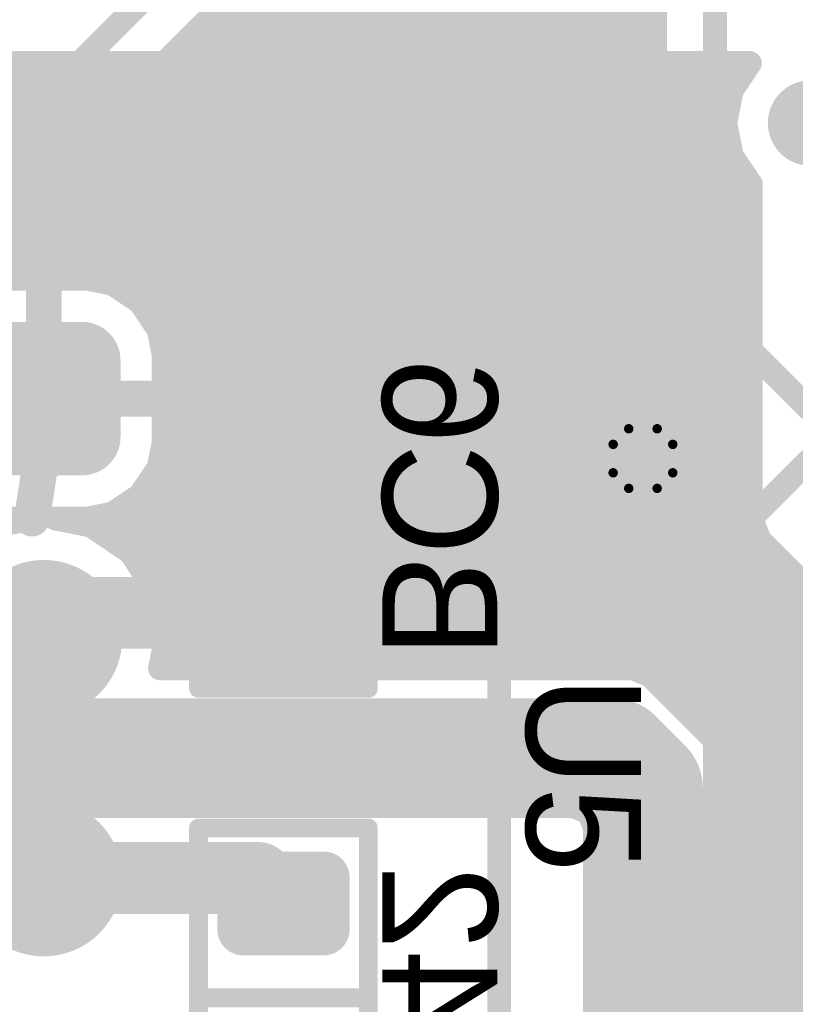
# Model space of a CAD drawing. Extents: x 90 to 214, y 61 to 300.
# Tile 48 of 62: x 127 to 135, y 110 to 120. Entities that reach past the tile are written whole.
import ezdxf

# ---------------------------------------------------------------- set-up
doc = ezdxf.new("R2010")
doc.units = 0
for name, color, linetype in [('Bot_Mask', 5, 'CONTINUOUS'), ('Bot_Silk', 7, 'CONTINUOUS'), ('Bottom', 2, 'CONTINUOUS'), ('GND', 12, 'CONTINUOUS'), ('PWR', 14, 'CONTINUOUS'), ('Top', 1, 'CONTINUOUS'), ('Top_Mask', 4, 'CONTINUOUS'), ('Top_Silk', 6, 'CONTINUOUS')]:
    doc.layers.add(name, color=color, linetype=linetype)

# ---------------------------------------------------------------- blocks, each defined once
blk = doc.blocks.new('UNIT_DISC')
at = {"linetype": 'CONTINUOUS', "const_width": 0.5}
blk.add_lwpolyline([(0.25, 0, 1), (-0.25, 0, 1)], format="xyb", close=True, dxfattribs=at)
blk = doc.blocks.new('SHAPE_EL_300_300_0_0_0_0')
at = {"xscale": 0.762, "yscale": 0.762, "zscale": 0.762}
blk.add_blockref('UNIT_DISC', (0, 0), dxfattribs=at)
blk = doc.blocks.new('SHAPE_EL_340_340_0_0_0_0')
at = {"xscale": 0.8636, "yscale": 0.8636, "zscale": 0.8636}
blk.add_blockref('UNIT_DISC', (0, 0), dxfattribs=at)
blk = doc.blocks.new('SHAPE_EL_357_357_0_0_0_0')
at = {"xscale": 0.908, "yscale": 0.908, "zscale": 0.908}
blk.add_blockref('UNIT_DISC', (0, 0), dxfattribs=at)
blk = doc.blocks.new('V_EX30Y30D0_4A85')
at = {"layer": 'Bot_Mask'}
blk.add_blockref('SHAPE_EL_340_340_0_0_0_0', (0, 0), dxfattribs=at)
at = {"layer": 'Bottom'}
blk.add_blockref('SHAPE_EL_300_300_0_0_0_0', (0, 0), dxfattribs=at)
at = {"layer": 'GND'}
blk.add_blockref('SHAPE_EL_357_357_0_0_0_0', (0, 0), dxfattribs=at)
at = {"layer": 'PWR'}
blk.add_blockref('SHAPE_EL_357_357_0_0_0_0', (0, 0), dxfattribs=at)
at = {"layer": 'Top'}
blk.add_blockref('SHAPE_EL_300_300_0_0_0_0', (0, 0), dxfattribs=at)
at = {"layer": 'Top_Mask'}
blk.add_blockref('SHAPE_EL_340_340_0_0_0_0', (0, 0), dxfattribs=at)
blk = doc.blocks.new('SHAPE_EL_400_400_0_0_0_0')
at = {"xscale": 1.016, "yscale": 1.016, "zscale": 1.016}
blk.add_blockref('UNIT_DISC', (0, 0), dxfattribs=at)
blk = doc.blocks.new('SHAPE_EL_440_440_0_0_0_0')
at = {"xscale": 1.1176, "yscale": 1.1176, "zscale": 1.1176}
blk.add_blockref('UNIT_DISC', (0, 0), dxfattribs=at)
blk = doc.blocks.new('SHAPE_TH45_472_354_78_0_0_0')
at = {"linetype": 'CONTINUOUS', "const_width": 0.15}
for points in [[(0.22602, 0.47386, 0.2262769), (-0.22602, 0.47386, 0.2262769)], [(-0.47386, 0.22602, 0.2262769), (-0.47386, -0.22602, 0.2262769)], [(0.47386, -0.22602, 0.2262769), (0.47386, 0.22602, 0.2262769)], [(-0.22602, -0.47386, 0.2262769), (0.22602, -0.47386, 0.2262769)]]:
    blk.add_lwpolyline(points, format="xyb", dxfattribs=at)
at = {"xscale": 0.15, "yscale": 0.15, "zscale": 0.15}
for p in [(-0.22602, 0.47386), (0.22602, 0.47386), (-0.47386, 0.22602), (0.47386, 0.22602), (-0.47386, -0.22602), (0.47386, -0.22602), (-0.22602, -0.47386), (0.22602, -0.47386)]:
    blk.add_blockref('UNIT_DISC', p, dxfattribs=at)
blk = doc.blocks.new('SHAPE_EL_436_436_0_0_0_0')
at = {"xscale": 1.108, "yscale": 1.108, "zscale": 1.108}
blk.add_blockref('UNIT_DISC', (0, 0), dxfattribs=at)
blk = doc.blocks.new('V_EX40Y40D0_6A242')
at = {"layer": 'Bot_Mask'}
blk.add_blockref('SHAPE_EL_440_440_0_0_0_0', (0, 0), dxfattribs=at)
at = {"layer": 'Bottom'}
blk.add_blockref('SHAPE_EL_400_400_0_0_0_0', (0, 0), dxfattribs=at)
at = {"layer": 'GND'}
blk.add_blockref('SHAPE_TH45_472_354_78_0_0_0', (0, 0), dxfattribs=at)
at = {"layer": 'PWR'}
blk.add_blockref('SHAPE_EL_436_436_0_0_0_0', (0, 0), dxfattribs=at)
at = {"layer": 'Top'}
blk.add_blockref('SHAPE_EL_400_400_0_0_0_0', (0, 0), dxfattribs=at)
at = {"layer": 'Top_Mask'}
blk.add_blockref('SHAPE_EL_440_440_0_0_0_0', (0, 0), dxfattribs=at)
blk = doc.blocks.new('SHAPE_TH45_314_236_52_0_0_0')
at = {"linetype": 'CONTINUOUS', "const_width": 0.1}
for points in [[(0.15068, 0.3159, 0.2262769), (-0.15068, 0.3159, 0.2262769)], [(-0.3159, 0.15068, 0.2262769), (-0.3159, -0.15068, 0.2262769)], [(0.3159, -0.15068, 0.2262769), (0.3159, 0.15068, 0.2262769)], [(-0.15068, -0.3159, 0.2262769), (0.15068, -0.3159, 0.2262769)]]:
    blk.add_lwpolyline(points, format="xyb", dxfattribs=at)
at = {"xscale": 0.1, "yscale": 0.1, "zscale": 0.1}
for p in [(-0.15068, 0.3159), (0.15068, 0.3159), (-0.3159, 0.15068), (0.3159, 0.15068), (-0.3159, -0.15068), (0.3159, -0.15068), (-0.15068, -0.3159), (0.15068, -0.3159)]:
    blk.add_blockref('UNIT_DISC', p, dxfattribs=at)
blk = doc.blocks.new('V_EX30Y30D0_4A242')
at = {"layer": 'Bot_Mask'}
blk.add_blockref('SHAPE_EL_340_340_0_0_0_0', (0, 0), dxfattribs=at)
at = {"layer": 'Bottom'}
blk.add_blockref('SHAPE_EL_300_300_0_0_0_0', (0, 0), dxfattribs=at)
at = {"layer": 'GND'}
blk.add_blockref('SHAPE_TH45_314_236_52_0_0_0', (0, 0), dxfattribs=at)
at = {"layer": 'PWR'}
blk.add_blockref('SHAPE_EL_357_357_0_0_0_0', (0, 0), dxfattribs=at)
at = {"layer": 'Top'}
blk.add_blockref('SHAPE_EL_300_300_0_0_0_0', (0, 0), dxfattribs=at)
at = {"layer": 'Top_Mask'}
blk.add_blockref('SHAPE_EL_340_340_0_0_0_0', (0, 0), dxfattribs=at)
blk = doc.blocks.new('SMD_R2012_4951')
at = {"layer": 'Bot_Silk', "linetype": 'CONTINUOUS', "const_width": 0.2}
for points in [[(130.44, 111.655), (128.64, 111.655)], [(128.64, 111.655), (128.64, 108.055)], [(130.44, 108.055), (130.44, 111.655)], [(128.64, 109.855), (130.44, 109.855)], [(128.64, 108.055), (130.44, 108.055)]]:
    blk.add_lwpolyline(points, dxfattribs=at)
at = {"layer": 'Bot_Silk', "xscale": 0.2, "yscale": 0.2, "zscale": 0.2}
for p in [(128.64, 111.655), (128.64, 111.655), (130.44, 111.655), (130.44, 111.655), (128.64, 109.855), (130.44, 109.855), (128.64, 108.055), (128.64, 108.055), (130.44, 108.055), (130.44, 108.055)]:
    blk.add_blockref('UNIT_DISC', p, dxfattribs=at)
blk = doc.blocks.new('SHAPE_RR_393_511_0_0_0_0')
for points in [[(-0.25, -0.65), (0.25, -0.65), (-0.25, 0.65), (0.25, 0.65)], [(-0.5, -0.4), (0.5, -0.4), (-0.5, 0.4), (0.5, 0.4)]]:
    blk.add_solid(points)
at = {"xscale": 0.5, "yscale": 0.5, "zscale": 0.5}
for p in [(-0.25, 0.4), (0.25, 0.4), (-0.25, -0.4), (0.25, -0.4)]:
    blk.add_blockref('UNIT_DISC', p, dxfattribs=at)
blk = doc.blocks.new('SHAPE_RR_433_551_0_0_0_0')
for points in [[(-0.2754, -0.7008), (0.2754, -0.7008), (-0.2754, 0.7008), (0.2754, 0.7008)], [(-0.5508, -0.4254), (0.5508, -0.4254), (-0.5508, 0.4254), (0.5508, 0.4254)]]:
    blk.add_solid(points)
at = {"xscale": 0.5508, "yscale": 0.5508, "zscale": 0.5508}
for p in [(-0.2754, 0.4254), (0.2754, 0.4254), (-0.2754, -0.4254), (0.2754, -0.4254)]:
    blk.add_blockref('UNIT_DISC', p, dxfattribs=at)
blk = doc.blocks.new('P_SMD_RR1_0X1_386_F')
at = {"layer": 'Bot_Mask'}
blk.add_blockref('SHAPE_RR_433_551_0_0_0_0', (0, 0), dxfattribs=at)
at = {"layer": 'Bottom'}
blk.add_blockref('SHAPE_RR_393_511_0_0_0_0', (0, 0), dxfattribs=at)
blk = doc.blocks.new('P_SMD_RR1_0X1_3181_F')
at = {"layer": 'Bot_Mask'}
blk.add_blockref('SHAPE_RR_433_551_0_0_0_0', (0, 0), dxfattribs=at)
at = {"layer": 'Bottom'}
blk.add_blockref('SHAPE_RR_393_511_0_0_0_0', (0, 0), dxfattribs=at)
blk = doc.blocks.new('R42')
blk.add_blockref('SMD_R2012_4951', (0, 0))
at = {"rotation": -90}
for name, p in [('P_SMD_RR1_0X1_386_F', (129.54, 110.855)), ('P_SMD_RR1_0X1_3181_F', (129.54, 108.855))]:
    blk.add_blockref(name, p, dxfattribs=at)
at = {"layer": 'Bot_Silk', "text_generation_flag": 2}
blk.add_text('R42', height=1.2192, rotation=-90, dxfattribs=at).set_placement((130.58775, 108.27544))
blk = doc.blocks.new('SMD_C2012_6391')
at = {"layer": 'Bot_Silk', "linetype": 'CONTINUOUS', "const_width": 0.2}
for points in [[(128.64, 116.735), (128.64, 115.435)], [(130.44, 116.735), (128.64, 116.735)], [(130.44, 115.435), (130.44, 116.735)], [(128.64, 115.435), (128.94, 115.135)], [(130.14, 115.135), (130.44, 115.435)], [(128.94, 115.135), (128.94, 114.735)], [(130.14, 115.135), (130.14, 114.735)], [(128.94, 114.935), (130.14, 114.935)], [(128.94, 114.735), (128.64, 114.435)], [(130.44, 114.435), (130.14, 114.735)], [(128.64, 114.435), (128.64, 113.135)], [(130.44, 113.135), (130.44, 114.435)], [(128.64, 113.135), (130.44, 113.135)]]:
    blk.add_lwpolyline(points, dxfattribs=at)
at = {"layer": 'Bot_Silk', "xscale": 0.2, "yscale": 0.2, "zscale": 0.2}
for p in [(128.64, 116.735), (128.64, 116.735), (130.44, 116.735), (130.44, 116.735), (128.64, 115.435), (128.64, 115.435), (130.44, 115.435), (130.44, 115.435), (128.94, 115.135), (128.94, 115.135), (130.14, 115.135), (130.14, 115.135), (128.94, 114.935), (130.14, 114.935), (128.94, 114.735), (128.94, 114.735), (130.14, 114.735), (130.14, 114.735), (128.64, 114.435), (128.64, 114.435), (130.44, 114.435), (130.44, 114.435), (128.64, 113.135), (128.64, 113.135), (130.44, 113.135), (130.44, 113.135)]:
    blk.add_blockref('UNIT_DISC', p, dxfattribs=at)
blk = doc.blocks.new('P_SMD_RR1_0X1_3242_F')
at = {"layer": 'Bot_Mask'}
blk.add_blockref('SHAPE_RR_433_551_0_0_0_0', (0, 0), dxfattribs=at)
at = {"layer": 'Bottom'}
blk.add_blockref('SHAPE_RR_393_511_0_0_0_0', (0, 0), dxfattribs=at)
blk = doc.blocks.new('P_SMD_RR1_0X1_3232_F')
at = {"layer": 'Bot_Mask'}
blk.add_blockref('SHAPE_RR_433_551_0_0_0_0', (0, 0), dxfattribs=at)
at = {"layer": 'Bottom'}
blk.add_blockref('SHAPE_RR_393_511_0_0_0_0', (0, 0), dxfattribs=at)
blk = doc.blocks.new('BC6')
blk.add_blockref('SMD_C2012_6391', (0, 0))
at = {"rotation": -90}
for name, p in [('P_SMD_RR1_0X1_3242_F', (129.54, 115.935)), ('P_SMD_RR1_0X1_3232_F', (129.54, 113.935))]:
    blk.add_blockref(name, p, dxfattribs=at)
at = {"layer": 'Bot_Silk', "text_generation_flag": 2}
blk.add_text('BC6', height=1.2192, rotation=-90, dxfattribs=at).set_placement((130.58775, 113.45863))
blk = doc.blocks.new('ROL_XXXXS_8338')
at = {"layer": 'Top_Silk', "linetype": 'CONTINUOUS', "const_width": 0.254}
for points in [[(131.826, 118.237), (125.73, 118.237)], [(131.826, 106.553), (131.826, 118.237)]]:
    blk.add_lwpolyline(points, dxfattribs=at)
at = {"layer": 'Top_Silk', "xscale": 0.254, "yscale": 0.254, "zscale": 0.254}
blk.add_blockref('UNIT_DISC', (131.826, 118.237), dxfattribs=at)
blk.add_blockref('UNIT_DISC', (131.826, 118.237), dxfattribs=at)
blk = doc.blocks.new('SHAPE_RR_600_600_0_0_0_0')
for points in [[(-0.381, -0.762), (0.381, -0.762), (-0.381, 0.762), (0.381, 0.762)], [(-0.762, -0.381), (0.762, -0.381), (-0.762, 0.381), (0.762, 0.381)]]:
    blk.add_solid(points)
at = {"xscale": 0.762, "yscale": 0.762, "zscale": 0.762}
for p in [(-0.381, 0.381), (0.381, 0.381), (-0.381, -0.381), (0.381, -0.381)]:
    blk.add_blockref('UNIT_DISC', p, dxfattribs=at)
blk = doc.blocks.new('SHAPE_RR_640_640_0_0_0_0')
for points in [[(-0.4064, -0.8128), (0.4064, -0.8128), (-0.4064, 0.8128), (0.4064, 0.8128)], [(-0.8128, -0.4064), (0.8128, -0.4064), (-0.8128, 0.4064), (0.8128, 0.4064)]]:
    blk.add_solid(points)
at = {"xscale": 0.8128, "yscale": 0.8128, "zscale": 0.8128}
for p in [(-0.4064, 0.4064), (0.4064, 0.4064), (-0.4064, -0.4064), (0.4064, -0.4064)]:
    blk.add_blockref('UNIT_DISC', p, dxfattribs=at)
blk = doc.blocks.new('SHAPE_TH45_650_500_120_0_0_0')
at = {"linetype": 'CONTINUOUS', "const_width": 0.1905}
for points in [[(0.31093, 0.66075, 0.2235265), (-0.31093, 0.66075, 0.2235265)], [(-0.66075, 0.31093, 0.2235265), (-0.66075, -0.31093, 0.2235265)], [(0.66075, -0.31093, 0.2235265), (0.66075, 0.31093, 0.2235265)], [(-0.31093, -0.66075, 0.2235265), (0.31093, -0.66075, 0.2235265)]]:
    blk.add_lwpolyline(points, format="xyb", dxfattribs=at)
at = {"xscale": 0.1905, "yscale": 0.1905, "zscale": 0.1905}
for p in [(-0.31093, 0.66075), (0.31093, 0.66075), (-0.66075, 0.31093), (0.66075, 0.31093), (-0.66075, -0.31093), (0.66075, -0.31093), (-0.31093, -0.66075), (0.31093, -0.66075)]:
    blk.add_blockref('UNIT_DISC', p, dxfattribs=at)
blk = doc.blocks.new('SHAPE_EL_654_654_0_0_0_0')
at = {"xscale": 1.662, "yscale": 1.662, "zscale": 1.662}
blk.add_blockref('UNIT_DISC', (0, 0), dxfattribs=at)
blk = doc.blocks.new('P_RRX60Y60D0_9A242')
at = {"layer": 'Bot_Mask'}
blk.add_blockref('SHAPE_RR_640_640_0_0_0_0', (0, 0), dxfattribs=at)
at = {"layer": 'Bottom'}
blk.add_blockref('SHAPE_RR_600_600_0_0_0_0', (0, 0), dxfattribs=at)
at = {"layer": 'GND'}
blk.add_blockref('SHAPE_TH45_650_500_120_0_0_0', (0, 0), dxfattribs=at)
at = {"layer": 'PWR'}
blk.add_blockref('SHAPE_EL_654_654_0_0_0_0', (0, 0), dxfattribs=at)
at = {"layer": 'Top'}
blk.add_blockref('SHAPE_RR_600_600_0_0_0_0', (0, 0), dxfattribs=at)
at = {"layer": 'Top_Mask'}
blk.add_blockref('SHAPE_RR_640_640_0_0_0_0', (0, 0), dxfattribs=at)
blk = doc.blocks.new('SHAPE_EL_600_600_0_0_0_0')
at = {"xscale": 1.524, "yscale": 1.524, "zscale": 1.524}
blk.add_blockref('UNIT_DISC', (0, 0), dxfattribs=at)
blk = doc.blocks.new('SHAPE_EL_640_640_0_0_0_0')
at = {"xscale": 1.6256, "yscale": 1.6256, "zscale": 1.6256}
blk.add_blockref('UNIT_DISC', (0, 0), dxfattribs=at)
blk = doc.blocks.new('P_EX60Y60D0_9A232')
at = {"layer": 'Bot_Mask'}
blk.add_blockref('SHAPE_EL_640_640_0_0_0_0', (0, 0), dxfattribs=at)
at = {"layer": 'Bottom'}
blk.add_blockref('SHAPE_EL_600_600_0_0_0_0', (0, 0), dxfattribs=at)
at = {"layer": 'GND'}
blk.add_blockref('SHAPE_EL_654_654_0_0_0_0', (0, 0), dxfattribs=at)
at = {"layer": 'PWR'}
blk.add_blockref('SHAPE_TH45_650_500_120_0_0_0', (0, 0), dxfattribs=at)
at = {"layer": 'Top'}
blk.add_blockref('SHAPE_EL_600_600_0_0_0_0', (0, 0), dxfattribs=at)
at = {"layer": 'Top_Mask'}
blk.add_blockref('SHAPE_EL_640_640_0_0_0_0', (0, 0), dxfattribs=at)
blk = doc.blocks.new('P_EX60Y60D0_9A86')
at = {"layer": 'Bot_Mask'}
blk.add_blockref('SHAPE_EL_640_640_0_0_0_0', (0, 0), dxfattribs=at)
at = {"layer": 'Bottom'}
blk.add_blockref('SHAPE_EL_600_600_0_0_0_0', (0, 0), dxfattribs=at)
at = {"layer": 'GND'}
blk.add_blockref('SHAPE_TH45_650_500_120_0_0_0', (0, 0), dxfattribs=at)
at = {"layer": 'PWR'}
blk.add_blockref('SHAPE_EL_654_654_0_0_0_0', (0, 0), dxfattribs=at)
at = {"layer": 'Top'}
blk.add_blockref('SHAPE_EL_600_600_0_0_0_0', (0, 0), dxfattribs=at)
at = {"layer": 'Top_Mask'}
blk.add_blockref('SHAPE_EL_640_640_0_0_0_0', (0, 0), dxfattribs=at)
blk = doc.blocks.new('U5')
blk.add_blockref('ROL_XXXXS_8338', (0, 0))
at = {"rotation": 270}
for name, p in [('P_RRX60Y60D0_9A242', (127, 116.205)), ('P_EX60Y60D0_9A232', (127, 113.665)), ('P_EX60Y60D0_9A86', (127, 111.125))]:
    blk.add_blockref(name, p, dxfattribs=at)
at = {"layer": 'Top_Silk'}
blk.add_text('U5', height=1.2192, rotation=270, dxfattribs=at).set_placement((132.11175, 113.26811))
blk = doc.blocks.new('CUPOUR_L1_F0_TT90_16054')
at = {"layer": 'Top', "linetype": 'CONTINUOUS', "const_width": 0.254}
for points in [[(128.905, 120.52369), (128.80833, 120.2903)], [(133.477, 117.22031), (133.477, 120.5131)], [(128.80833, 120.2903), (127.3597, 118.84167)], [(128.78704, 120.26901), (133.477, 120.26901)], [(128.59654, 120.07851), (133.477, 120.07851)], [(128.40604, 119.88801), (133.477, 119.88801)], [(128.21554, 119.69751), (133.477, 119.69751)], [(128.02504, 119.50701), (133.477, 119.50701)], [(127.83454, 119.31651), (133.477, 119.31651)], [(127.64404, 119.12601), (133.477, 119.12601)], [(127.45354, 118.93551), (133.477, 118.93551)], [(127.3597, 118.84167), (127.12631, 118.745)], [(127.12631, 118.745), (123.89592, 118.745)], [(127.12633, 118.74501), (133.477, 118.74501)], [(124.02319, 118.55451), (133.477, 118.55451)], [(124.07311, 118.36401), (133.477, 118.36401)], [(124.079, 118.17351), (133.477, 118.17351)], [(124.079, 117.98301), (133.477, 117.98301)], [(124.06048, 117.79251), (133.477, 117.79251)], [(123.98078, 117.60201), (133.477, 117.60201)], [(126.53145, 117.475), (127.46855, 117.475)], [(127, 116.655), (127, 117.475)], [(127.46855, 117.475), (127.72787, 117.42341)], [(127.72787, 117.42341), (128.02193, 117.22693)], [(127.74568, 117.41151), (133.477, 117.41151)], [(128.02193, 117.22693), (128.21841, 116.93287)], [(128.02588, 117.22101), (133.477, 117.22101)], [(133.477, 116.96769), (133.477, 117.22031)], [(128.15317, 117.03051), (133.477, 117.03051)], [(133.57367, 116.7343), (133.477, 116.96769)], [(128.21841, 116.93287), (128.27, 116.67355)], [(128.23688, 116.84001), (133.52988, 116.84001)], [(128.27, 116.67355), (128.27, 115.73645)], [(128.27, 116.64951), (133.65846, 116.64951)], [(133.7523, 116.55567), (133.57367, 116.7343)], [(134.48397, 115.824), (133.7523, 116.55567)], [(128.27, 116.45901), (133.84896, 116.45901)], [(128.27, 116.26851), (134.03946, 116.26851)], [(127.45, 116.205), (128.27, 116.205)], [(128.27, 116.07801), (134.22996, 116.07801)], [(128.27, 115.88751), (134.42046, 115.88751)], [(133.7523, 115.09233), (134.48397, 115.824)], [(127, 115.755), (126.87492, 114.935)], [(128.27, 115.73645), (128.21841, 115.47713)], [(128.26215, 115.69701), (134.35698, 115.69701)], [(128.22425, 115.50651), (134.16648, 115.50651)], [(128.21841, 115.47713), (128.02193, 115.18307)], [(128.11075, 115.31601), (133.97598, 115.31601)], [(128.02193, 115.18307), (127.72787, 114.98659)], [(127.93578, 115.12551), (133.78548, 115.12551)], [(133.57367, 114.9137), (133.7523, 115.09233)], [(127.72787, 114.98659), (127.46855, 114.935)], [(126.50448, 114.86131), (126.87492, 114.935)], [(126.87492, 114.935), (126.53145, 114.935)], [(127.46855, 114.935), (127.12507, 114.935)], [(127.12507, 114.935), (127.49552, 114.86131)], [(127.4686, 114.93501), (133.59498, 114.93501)], [(133.477, 114.68031), (133.57367, 114.9137)], [(127.49552, 114.86131), (127.91562, 114.58062)], [(127.67033, 114.74451), (133.50359, 114.74451)], [(133.477, 114.42769), (133.477, 114.68031)], [(127.91562, 114.58062), (128.19631, 114.16052)], [(127.93339, 114.55401), (133.477, 114.55401)], [(128.06068, 114.36351), (133.477, 114.36351)], [(133.477, 113.22051), (133.477, 114.42769)], [(128.18796, 114.17301), (133.477, 114.17301)], [(128.19631, 114.16052), (128.29488, 113.665)], [(128.23172, 113.98251), (133.477, 113.98251)], [(128.26961, 113.79201), (133.477, 113.79201)], [(128.29488, 113.665), (128.23172, 113.3475)], [(128.28224, 113.60151), (133.477, 113.60151)], [(128.24435, 113.41101), (133.477, 113.41101)], [(128.23172, 113.3475), (133.24479, 113.34751)], [(133.24479, 113.34751), (133.4244, 113.27311)], [(133.4244, 113.27311), (133.477, 113.22051)]]:
    blk.add_lwpolyline(points, dxfattribs=at)
at = {"layer": 'Top', "xscale": 0.254, "yscale": 0.254, "zscale": 0.254}
for p in [(128.78704, 120.26901), (128.80833, 120.2903), (128.80833, 120.2903), (133.477, 120.26901), (128.59654, 120.07851), (133.477, 120.07851), (128.40604, 119.88801), (133.477, 119.88801), (128.21554, 119.69751), (133.477, 119.69751), (128.02504, 119.50701), (133.477, 119.50701), (127.83454, 119.31651), (133.477, 119.31651), (127.64404, 119.12601), (133.477, 119.12601), (127.45354, 118.93551), (133.477, 118.93551), (127.3597, 118.84167), (127.3597, 118.84167), (127.12631, 118.745), (127.12631, 118.745), (127.12633, 118.74501), (133.477, 118.74501), (133.477, 118.55451), (133.477, 118.36401), (133.477, 118.17351), (133.477, 117.98301), (133.477, 117.79251), (133.477, 117.60201), (127, 117.475), (127.46855, 117.475), (127.46855, 117.475), (127.72787, 117.42341), (127.72787, 117.42341), (127.74568, 117.41151), (133.477, 117.41151), (128.02193, 117.22693), (128.02193, 117.22693), (128.02588, 117.22101), (133.477, 117.22101), (133.477, 117.22031), (133.477, 117.22031), (128.15317, 117.03051), (133.477, 117.03051), (133.477, 116.96769), (133.477, 116.96769), (128.21841, 116.93287), (128.21841, 116.93287), (128.23688, 116.84001), (133.52988, 116.84001), (127, 116.655), (128.27, 116.67355), (128.27, 116.67355), (128.27, 116.64951), (133.57367, 116.7343), (133.57367, 116.7343), (133.65846, 116.64951), (133.7523, 116.55567), (133.7523, 116.55567), (128.27, 116.45901), (133.84896, 116.45901), (128.27, 116.26851), (134.03946, 116.26851), (127.45, 116.205), (128.27, 116.205), (128.27, 116.07801), (134.22996, 116.07801), (128.27, 115.88751), (134.42046, 115.88751), (134.48397, 115.824), (134.48397, 115.824), (127, 115.755), (128.27, 115.73645), (128.27, 115.73645), (128.26215, 115.69701), (134.35698, 115.69701), (128.22425, 115.50651), (134.16648, 115.50651), (128.21841, 115.47713), (128.21841, 115.47713), (128.11075, 115.31601), (133.97598, 115.31601), (128.02193, 115.18307), (128.02193, 115.18307), (127.93578, 115.12551), (133.7523, 115.09233), (133.7523, 115.09233), (133.78548, 115.12551), (127.72787, 114.98659), (127.72787, 114.98659), (126.87492, 114.935), (126.87492, 114.935), (126.87492, 114.935), (127.12507, 114.935), (127.12507, 114.935), (127.46855, 114.935), (127.46855, 114.935), (127.4686, 114.93501), (133.57367, 114.9137), (133.57367, 114.9137), (133.59498, 114.93501), (127.49552, 114.86131), (127.49552, 114.86131), (127.67033, 114.74451), (133.477, 114.68031), (133.477, 114.68031), (133.50359, 114.74451), (127.91562, 114.58062), (127.91562, 114.58062), (127.93339, 114.55401), (133.477, 114.55401), (128.06068, 114.36351), (133.477, 114.42769), (133.477, 114.42769), (133.477, 114.36351), (128.18796, 114.17301), (128.19631, 114.16052), (128.19631, 114.16052), (133.477, 114.17301), (128.23172, 113.98251), (133.477, 113.98251), (128.26961, 113.79201), (133.477, 113.79201), (128.29488, 113.665), (128.29488, 113.665), (128.28224, 113.60151), (133.477, 113.60151), (128.24435, 113.41101), (133.477, 113.41101), (128.23172, 113.3475), (128.23172, 113.3475), (133.24479, 113.34751), (133.24479, 113.34751), (133.4244, 113.27311), (133.4244, 113.27311), (133.477, 113.22051), (133.477, 113.22051)]:
    blk.add_blockref('UNIT_DISC', p, dxfattribs=at)
blk = doc.blocks.new('CUPOUR_L2_F0_TT90_29388')
at = {"layer": 'Bottom', "linetype": 'CONTINUOUS'}
for points, const_width in [([(134.4831, 119.761), (120.77769, 119.761)], 0.254), ([(134.29059, 119.47287), (134.4831, 119.761)], 0.254), ([(120.73752, 119.634), (134.39824, 119.634)], 0.254), ([(134.22159, 119.126), (134.29059, 119.47287)], 0.254), ([(121.20476, 119.4435), (134.28474, 119.4435)], 0.254), ([(121.37974, 119.253), (134.24685, 119.253)], 0.254), ([(121.49325, 119.0625), (134.23422, 119.0625)], 0.254), ([(134.29059, 118.77913), (134.22159, 119.126)], 0.254), ([(121.53114, 118.872), (134.27211, 118.872)], 0.254), ([(134.48707, 118.48507), (134.29059, 118.77913)], 0.254), ([(121.54377, 118.6815), (134.35582, 118.6815)], 0.254), ([(121.50588, 118.491), (134.4831, 118.491)], 0.254), ([(134.493, 118.4811), (134.48707, 118.48507)], 0.254), ([(134.493, 115.18831), (134.493, 118.4811)], 0.254), ([(121.42217, 118.3005), (134.493, 118.3005)], 0.254), ([(121.29489, 118.11), (134.493, 118.11)], 0.254), ([(121.01469, 117.9195), (134.493, 117.9195)], 0.254), ([(120.11994, 117.729), (134.493, 117.729)], 0.254), ([(106.68, 117.5385), (134.493, 117.5385)], 0.254), ([(126.53145, 117.475), (127.46855, 117.475)], 0.254), ([(127, 116.655), (127, 117.475)], 0.381), ([(127.46855, 117.475), (127.72787, 117.42341)], 0.254), ([(127.72787, 117.42341), (128.02193, 117.22693)], 0.254), ([(127.84073, 117.348), (134.493, 117.348)], 0.254), ([(128.02193, 117.22693), (128.21841, 116.93287)], 0.254), ([(128.06832, 117.1575), (134.493, 117.1575)], 0.254), ([(128.1956, 116.967), (134.493, 116.967)], 0.254), ([(129.54, 116.1255), (129.54, 116.943)], 0.381), ([(128.21841, 116.93287), (128.27, 116.67355)], 0.254), ([(128.59352, 116.73148), (128.84425, 116.89902)], 0.254), ([(128.84425, 116.89902), (129.06535, 116.943)], 0.254), ([(129.06535, 116.943), (130.01465, 116.943)], 0.254), ([(130.01465, 116.943), (130.23575, 116.89902)], 0.254), ([(130.23575, 116.89902), (130.48648, 116.73148)], 0.254), ([(128.24951, 116.7765), (128.66089, 116.7765)], 0.254), ([(130.4191, 116.7765), (134.493, 116.7765)], 0.254), ([(128.27, 116.67355), (128.27, 115.73645)], 0.254), ([(128.42598, 116.48075), (128.59352, 116.73148)], 0.254), ([(130.48648, 116.73148), (130.65402, 116.48075)], 0.254), ([(128.27, 116.586), (128.4963, 116.586)], 0.254), ([(130.58369, 116.586), (134.493, 116.586)], 0.254), ([(128.382, 116.25965), (128.42598, 116.48075)], 0.254), ([(130.65402, 116.48075), (130.698, 116.25965)], 0.254), ([(128.27, 116.3955), (128.40902, 116.3955)], 0.254), ([(130.67097, 116.3955), (134.493, 116.3955)], 0.254), ([(127.45, 116.205), (128.27, 116.205)], 0.381), ([(128.382, 115.61035), (128.382, 116.25965)], 0.254), ([(130.698, 116.25965), (130.698, 115.61035)], 0.254), ([(128.27, 116.205), (128.382, 116.205)], 0.254), ([(130.698, 116.205), (134.493, 116.205)], 0.254), ([(128.27, 116.0145), (128.382, 116.0145)], 0.254), ([(130.698, 116.0145), (134.493, 116.0145)], 0.254), ([(129.3495, 115.935), (128.382, 115.935)], 0.381), ([(129.7305, 115.935), (130.698, 115.935)], 0.381), ([(127, 115.755), (126.87492, 114.935)], 0.381), ([(128.27, 115.824), (128.382, 115.824)], 0.254), ([(130.698, 115.824), (134.493, 115.824)], 0.254), ([(128.27, 115.73645), (128.21841, 115.47713)], 0.254), ([(128.24951, 115.6335), (128.382, 115.6335)], 0.254), ([(128.42598, 115.38925), (128.382, 115.61035)], 0.254), ([(130.698, 115.61035), (130.65402, 115.38925)], 0.254), ([(130.698, 115.6335), (134.493, 115.6335)], 0.254), ([(128.21841, 115.47713), (128.02193, 115.18307)], 0.254), ([(128.1956, 115.443), (128.41528, 115.443)], 0.254), ([(128.59352, 115.13852), (128.42598, 115.38925)], 0.254), ([(130.65402, 115.38925), (130.48648, 115.13852)], 0.254), ([(130.66471, 115.443), (134.493, 115.443)], 0.254), ([(128.02193, 115.18307), (127.72787, 114.98659)], 0.254), ([(128.06832, 115.2525), (128.51735, 115.2525)], 0.254), ([(130.56264, 115.2525), (134.493, 115.2525)], 0.254), ([(134.493, 114.93569), (134.493, 115.18831)], 0.254), ([(128.84425, 114.97098), (128.59352, 115.13852)], 0.254), ([(130.48648, 115.13852), (130.23575, 114.97098)], 0.254), ([(127.72787, 114.98659), (127.46855, 114.935)], 0.254), ([(127.84073, 115.062), (128.70803, 115.062)], 0.254), ([(129.02513, 114.935), (128.84425, 114.97098)], 0.254), ([(130.23575, 114.97098), (130.05486, 114.935)], 0.254), ([(130.37196, 115.062), (134.493, 115.062)], 0.254), ([(126.50448, 114.86131), (126.87492, 114.935)], 0.254), ([(126.87492, 114.935), (126.53145, 114.935)], 0.254), ([(127.46855, 114.935), (127.12507, 114.935)], 0.254), ([(127.12507, 114.935), (127.49552, 114.86131)], 0.254), ([(127.44429, 114.8715), (128.80306, 114.8715)], 0.254), ([(128.73197, 114.824), (128.84425, 114.89902)], 0.254), ([(128.84425, 114.89902), (129.02513, 114.935)], 0.254), ([(130.05486, 114.935), (130.23575, 114.89902)], 0.254), ([(130.23575, 114.89902), (130.48648, 114.73148)], 0.254), ([(130.27693, 114.8715), (134.51958, 114.8715)], 0.254), ([(134.58967, 114.7023), (134.493, 114.93569)], 0.254), ([(127.49552, 114.86131), (127.55136, 114.824)], 0.254), ([(127.55136, 114.824), (128.73197, 114.824)], 0.254), ([(130.48648, 114.73148), (130.65402, 114.48075)], 0.254), ([(130.52021, 114.681), (134.61097, 114.681)], 0.254), ([(134.7683, 114.52367), (134.58967, 114.7023)], 0.254), ([(130.6475, 114.4905), (134.80147, 114.4905)], 0.254), ([(130.65402, 114.48075), (130.698, 114.25965)], 0.254), ([(135.35167, 113.9403), (134.7683, 114.52367)], 0.254), ([(130.68997, 114.3), (134.99197, 114.3)], 0.254), ([(130.698, 114.25965), (130.698, 113.61035)], 0.254), ([(130.698, 114.1095), (135.18247, 114.1095)], 0.254), ([(130.698, 113.919), (135.37297, 113.919)], 0.254), ([(130.698, 113.7285), (135.61038, 113.7285)], 0.254), ([(130.698, 113.61035), (130.65402, 113.38925)], 0.254), ([(130.6836, 113.538), (138.22426, 113.538)], 0.254), ([(130.65402, 113.38925), (130.62612, 113.3475)], 0.254), ([(130.62612, 113.3475), (133.24479, 113.34751)], 0.254), ([(133.24479, 113.34751), (133.4244, 113.27311)], 0.254), ([(133.24481, 113.3475), (139.60068, 113.3475)], 0.254), ([(133.4244, 113.27311), (134.22811, 112.4694)], 0.254), ([(133.54051, 113.157), (139.50189, 113.157)], 0.254), ([(133.73101, 112.9665), (139.47, 112.9665)], 0.254), ([(133.92151, 112.776), (139.47, 112.776)], 0.254), ([(134.11201, 112.5855), (139.47, 112.5855)], 0.254), ([(134.22811, 112.4694), (134.3025, 112.28979)], 0.254), ([(134.25892, 112.395), (139.47, 112.395)], 0.254), ([(134.3025, 112.28979), (134.3025, 89.95771)], 0.254), ([(134.3025, 112.2045), (139.47, 112.2045)], 0.254), ([(134.3025, 112.014), (139.47663, 112.014)], 0.254), ([(134.3025, 111.8235), (139.51581, 111.8235)], 0.254), ([(134.3025, 111.633), (139.64311, 111.633)], 0.254), ([(134.3025, 111.4425), (139.88058, 111.4425)], 0.254), ([(134.3025, 111.252), (165.19167, 111.252)], 0.254), ([(134.3025, 111.0615), (165.00117, 111.0615)], 0.254), ([(134.3025, 110.871), (164.81067, 110.871)], 0.254), ([(134.3025, 110.6805), (164.62017, 110.6805)], 0.254), ([(134.3025, 110.49), (164.42967, 110.49)], 0.254), ([(134.3025, 110.2995), (164.23917, 110.2995)], 0.254), ([(134.3025, 110.109), (164.04867, 110.109)], 0.254), ([(134.3025, 109.9185), (163.86676, 109.9185)], 0.254), ([(134.3025, 109.728), (163.78785, 109.728)], 0.254)]:
    blk.add_lwpolyline(points, dxfattribs=dict(at, const_width=const_width))
at = {"layer": 'Bottom'}
for p, xscale, yscale, zscale in [((134.4831, 119.761), 0.254, 0.254, 0.254), ((134.4831, 119.761), 0.254, 0.254, 0.254), ((134.39824, 119.634), 0.254, 0.254, 0.254), ((134.29059, 119.47287), 0.254, 0.254, 0.254), ((134.29059, 119.47287), 0.254, 0.254, 0.254), ((134.28474, 119.4435), 0.254, 0.254, 0.254), ((134.24685, 119.253), 0.254, 0.254, 0.254), ((134.22159, 119.126), 0.254, 0.254, 0.254), ((134.22159, 119.126), 0.254, 0.254, 0.254), ((134.23422, 119.0625), 0.254, 0.254, 0.254), ((134.27211, 118.872), 0.254, 0.254, 0.254), ((134.29059, 118.77913), 0.254, 0.254, 0.254), ((134.29059, 118.77913), 0.254, 0.254, 0.254), ((134.35582, 118.6815), 0.254, 0.254, 0.254), ((134.4831, 118.491), 0.254, 0.254, 0.254), ((134.48707, 118.48507), 0.254, 0.254, 0.254), ((134.48707, 118.48507), 0.254, 0.254, 0.254), ((134.493, 118.4811), 0.254, 0.254, 0.254), ((134.493, 118.4811), 0.254, 0.254, 0.254), ((134.493, 118.3005), 0.254, 0.254, 0.254), ((134.493, 118.11), 0.254, 0.254, 0.254), ((134.493, 117.9195), 0.254, 0.254, 0.254), ((134.493, 117.729), 0.254, 0.254, 0.254), ((127, 117.475), 0.381, 0.381, 0.381), ((127.46855, 117.475), 0.254, 0.254, 0.254), ((127.46855, 117.475), 0.254, 0.254, 0.254), ((134.493, 117.5385), 0.254, 0.254, 0.254), ((127.72787, 117.42341), 0.254, 0.254, 0.254), ((127.72787, 117.42341), 0.254, 0.254, 0.254), ((127.84073, 117.348), 0.254, 0.254, 0.254), ((134.493, 117.348), 0.254, 0.254, 0.254), ((128.02193, 117.22693), 0.254, 0.254, 0.254), ((128.02193, 117.22693), 0.254, 0.254, 0.254), ((128.06832, 117.1575), 0.254, 0.254, 0.254), ((134.493, 117.1575), 0.254, 0.254, 0.254), ((128.1956, 116.967), 0.254, 0.254, 0.254), ((129.54, 116.943), 0.381, 0.381, 0.381), ((134.493, 116.967), 0.254, 0.254, 0.254), ((128.21841, 116.93287), 0.254, 0.254, 0.254), ((128.21841, 116.93287), 0.254, 0.254, 0.254), ((128.84425, 116.89902), 0.254, 0.254, 0.254), ((128.84425, 116.89902), 0.254, 0.254, 0.254), ((129.06535, 116.943), 0.254, 0.254, 0.254), ((129.06535, 116.943), 0.254, 0.254, 0.254), ((130.01465, 116.943), 0.254, 0.254, 0.254), ((130.01465, 116.943), 0.254, 0.254, 0.254), ((130.23575, 116.89902), 0.254, 0.254, 0.254), ((130.23575, 116.89902), 0.254, 0.254, 0.254), ((128.24951, 116.7765), 0.254, 0.254, 0.254), ((128.66089, 116.7765), 0.254, 0.254, 0.254), ((130.4191, 116.7765), 0.254, 0.254, 0.254), ((134.493, 116.7765), 0.254, 0.254, 0.254), ((127, 116.655), 0.381, 0.381, 0.381), ((128.27, 116.67355), 0.254, 0.254, 0.254), ((128.27, 116.67355), 0.254, 0.254, 0.254), ((128.59352, 116.73148), 0.254, 0.254, 0.254), ((128.59352, 116.73148), 0.254, 0.254, 0.254), ((130.48648, 116.73148), 0.254, 0.254, 0.254), ((130.48648, 116.73148), 0.254, 0.254, 0.254), ((128.27, 116.586), 0.254, 0.254, 0.254), ((128.4963, 116.586), 0.254, 0.254, 0.254), ((130.58369, 116.586), 0.254, 0.254, 0.254), ((134.493, 116.586), 0.254, 0.254, 0.254), ((128.42598, 116.48075), 0.254, 0.254, 0.254), ((128.42598, 116.48075), 0.254, 0.254, 0.254), ((130.65402, 116.48075), 0.254, 0.254, 0.254), ((130.65402, 116.48075), 0.254, 0.254, 0.254), ((128.27, 116.3955), 0.254, 0.254, 0.254), ((128.40902, 116.3955), 0.254, 0.254, 0.254), ((130.67097, 116.3955), 0.254, 0.254, 0.254), ((134.493, 116.3955), 0.254, 0.254, 0.254), ((127.45, 116.205), 0.381, 0.381, 0.381), ((128.27, 116.205), 0.381, 0.381, 0.381), ((128.382, 116.25965), 0.254, 0.254, 0.254), ((128.382, 116.25965), 0.254, 0.254, 0.254), ((130.698, 116.25965), 0.254, 0.254, 0.254), ((130.698, 116.25965), 0.254, 0.254, 0.254), ((128.27, 116.205), 0.254, 0.254, 0.254), ((128.382, 116.205), 0.254, 0.254, 0.254), ((129.54, 116.1255), 0.381, 0.381, 0.381), ((130.698, 116.205), 0.254, 0.254, 0.254), ((134.493, 116.205), 0.254, 0.254, 0.254), ((128.27, 116.0145), 0.254, 0.254, 0.254), ((128.382, 116.0145), 0.254, 0.254, 0.254), ((130.698, 116.0145), 0.254, 0.254, 0.254), ((134.493, 116.0145), 0.254, 0.254, 0.254), ((128.382, 115.935), 0.381, 0.381, 0.381), ((129.3495, 115.935), 0.381, 0.381, 0.381), ((129.7305, 115.935), 0.381, 0.381, 0.381), ((130.698, 115.935), 0.381, 0.381, 0.381), ((127, 115.755), 0.381, 0.381, 0.381), ((128.27, 115.824), 0.254, 0.254, 0.254), ((128.382, 115.824), 0.254, 0.254, 0.254), ((130.698, 115.824), 0.254, 0.254, 0.254), ((134.493, 115.824), 0.254, 0.254, 0.254), ((128.27, 115.73645), 0.254, 0.254, 0.254), ((128.27, 115.73645), 0.254, 0.254, 0.254), ((128.24951, 115.6335), 0.254, 0.254, 0.254), ((128.382, 115.6335), 0.254, 0.254, 0.254), ((128.382, 115.61035), 0.254, 0.254, 0.254), ((128.382, 115.61035), 0.254, 0.254, 0.254), ((130.698, 115.6335), 0.254, 0.254, 0.254), ((130.698, 115.61035), 0.254, 0.254, 0.254), ((130.698, 115.61035), 0.254, 0.254, 0.254), ((134.493, 115.6335), 0.254, 0.254, 0.254), ((128.1956, 115.443), 0.254, 0.254, 0.254), ((128.21841, 115.47713), 0.254, 0.254, 0.254), ((128.21841, 115.47713), 0.254, 0.254, 0.254), ((128.41528, 115.443), 0.254, 0.254, 0.254), ((128.42598, 115.38925), 0.254, 0.254, 0.254), ((128.42598, 115.38925), 0.254, 0.254, 0.254), ((130.65402, 115.38925), 0.254, 0.254, 0.254), ((130.65402, 115.38925), 0.254, 0.254, 0.254), ((130.66471, 115.443), 0.254, 0.254, 0.254), ((134.493, 115.443), 0.254, 0.254, 0.254), ((128.02193, 115.18307), 0.254, 0.254, 0.254), ((128.02193, 115.18307), 0.254, 0.254, 0.254), ((128.06832, 115.2525), 0.254, 0.254, 0.254), ((128.51735, 115.2525), 0.254, 0.254, 0.254), ((130.56264, 115.2525), 0.254, 0.254, 0.254), ((134.493, 115.2525), 0.254, 0.254, 0.254), ((134.493, 115.18831), 0.254, 0.254, 0.254), ((134.493, 115.18831), 0.254, 0.254, 0.254), ((128.59352, 115.13852), 0.254, 0.254, 0.254), ((128.59352, 115.13852), 0.254, 0.254, 0.254), ((130.48648, 115.13852), 0.254, 0.254, 0.254), ((130.48648, 115.13852), 0.254, 0.254, 0.254), ((126.87492, 114.935), 0.381, 0.381, 0.381), ((127.72787, 114.98659), 0.254, 0.254, 0.254), ((127.72787, 114.98659), 0.254, 0.254, 0.254), ((127.84073, 115.062), 0.254, 0.254, 0.254), ((128.70803, 115.062), 0.254, 0.254, 0.254), ((128.84425, 114.97098), 0.254, 0.254, 0.254), ((128.84425, 114.97098), 0.254, 0.254, 0.254), ((130.23575, 114.97098), 0.254, 0.254, 0.254), ((130.23575, 114.97098), 0.254, 0.254, 0.254), ((130.37196, 115.062), 0.254, 0.254, 0.254), ((134.493, 115.062), 0.254, 0.254, 0.254), ((126.87492, 114.935), 0.254, 0.254, 0.254), ((126.87492, 114.935), 0.254, 0.254, 0.254), ((127.12507, 114.935), 0.254, 0.254, 0.254), ((127.12507, 114.935), 0.254, 0.254, 0.254), ((127.44429, 114.8715), 0.254, 0.254, 0.254), ((127.46855, 114.935), 0.254, 0.254, 0.254), ((127.46855, 114.935), 0.254, 0.254, 0.254), ((128.80306, 114.8715), 0.254, 0.254, 0.254), ((128.84425, 114.89902), 0.254, 0.254, 0.254), ((128.84425, 114.89902), 0.254, 0.254, 0.254), ((129.02513, 114.935), 0.254, 0.254, 0.254), ((129.02513, 114.935), 0.254, 0.254, 0.254), ((130.05486, 114.935), 0.254, 0.254, 0.254), ((130.05486, 114.935), 0.254, 0.254, 0.254), ((130.23575, 114.89902), 0.254, 0.254, 0.254), ((130.23575, 114.89902), 0.254, 0.254, 0.254), ((130.27693, 114.8715), 0.254, 0.254, 0.254), ((134.493, 114.93569), 0.254, 0.254, 0.254), ((134.493, 114.93569), 0.254, 0.254, 0.254), ((134.51958, 114.8715), 0.254, 0.254, 0.254), ((127.49552, 114.86131), 0.254, 0.254, 0.254), ((127.49552, 114.86131), 0.254, 0.254, 0.254), ((127.55136, 114.824), 0.254, 0.254, 0.254), ((127.55136, 114.824), 0.254, 0.254, 0.254), ((128.73197, 114.824), 0.254, 0.254, 0.254), ((128.73197, 114.824), 0.254, 0.254, 0.254), ((130.48648, 114.73148), 0.254, 0.254, 0.254), ((130.48648, 114.73148), 0.254, 0.254, 0.254), ((130.52021, 114.681), 0.254, 0.254, 0.254), ((134.58967, 114.7023), 0.254, 0.254, 0.254), ((134.58967, 114.7023), 0.254, 0.254, 0.254), ((134.61097, 114.681), 0.254, 0.254, 0.254), ((130.6475, 114.4905), 0.254, 0.254, 0.254), ((130.65402, 114.48075), 0.254, 0.254, 0.254), ((130.65402, 114.48075), 0.254, 0.254, 0.254), ((134.7683, 114.52367), 0.254, 0.254, 0.254), ((134.7683, 114.52367), 0.254, 0.254, 0.254), ((134.80147, 114.4905), 0.254, 0.254, 0.254), ((130.68997, 114.3), 0.254, 0.254, 0.254), ((130.698, 114.25965), 0.254, 0.254, 0.254), ((130.698, 114.25965), 0.254, 0.254, 0.254), ((134.99197, 114.3), 0.254, 0.254, 0.254), ((130.698, 114.1095), 0.254, 0.254, 0.254), ((130.698, 113.919), 0.254, 0.254, 0.254), ((130.698, 113.7285), 0.254, 0.254, 0.254), ((130.6836, 113.538), 0.254, 0.254, 0.254), ((130.698, 113.61035), 0.254, 0.254, 0.254), ((130.698, 113.61035), 0.254, 0.254, 0.254), ((130.62612, 113.3475), 0.254, 0.254, 0.254), ((130.62612, 113.3475), 0.254, 0.254, 0.254), ((130.65402, 113.38925), 0.254, 0.254, 0.254), ((130.65402, 113.38925), 0.254, 0.254, 0.254), ((133.24479, 113.34751), 0.254, 0.254, 0.254), ((133.24479, 113.34751), 0.254, 0.254, 0.254), ((133.24481, 113.3475), 0.254, 0.254, 0.254), ((133.4244, 113.27311), 0.254, 0.254, 0.254), ((133.4244, 113.27311), 0.254, 0.254, 0.254), ((133.54051, 113.157), 0.254, 0.254, 0.254), ((133.73101, 112.9665), 0.254, 0.254, 0.254), ((133.92151, 112.776), 0.254, 0.254, 0.254), ((134.11201, 112.5855), 0.254, 0.254, 0.254), ((134.22811, 112.4694), 0.254, 0.254, 0.254), ((134.22811, 112.4694), 0.254, 0.254, 0.254), ((134.25892, 112.395), 0.254, 0.254, 0.254), ((134.3025, 112.28979), 0.254, 0.254, 0.254), ((134.3025, 112.28979), 0.254, 0.254, 0.254), ((134.3025, 112.2045), 0.254, 0.254, 0.254), ((134.3025, 112.014), 0.254, 0.254, 0.254), ((134.3025, 111.8235), 0.254, 0.254, 0.254), ((134.3025, 111.633), 0.254, 0.254, 0.254), ((134.3025, 111.4425), 0.254, 0.254, 0.254), ((134.3025, 111.252), 0.254, 0.254, 0.254), ((134.3025, 111.0615), 0.254, 0.254, 0.254), ((134.3025, 110.871), 0.254, 0.254, 0.254), ((134.3025, 110.6805), 0.254, 0.254, 0.254), ((134.3025, 110.49), 0.254, 0.254, 0.254), ((134.3025, 110.2995), 0.254, 0.254, 0.254), ((134.3025, 110.109), 0.254, 0.254, 0.254), ((134.3025, 109.9185), 0.254, 0.254, 0.254), ((134.3025, 109.728), 0.254, 0.254, 0.254)]:
    blk.add_blockref('UNIT_DISC', p, dxfattribs=dict(at, xscale=xscale, yscale=yscale, zscale=zscale))

msp = doc.modelspace()

# ---------------------------------------------------------------- linework, layer by layer
at = {"layer": 'Bottom', "linetype": 'CONTINUOUS'}
for points, const_width in [([(127.27, 113.935), (127, 113.665)], 0.762), ([(129.54, 113.935), (127.27, 113.935)], 0.762), ([(126.8095, 111.125), (123.5075, 111.125)], 1.27), ([(127, 111.125), (126.8095, 111.125)], 1.27), ([(127, 111.125), (129.27, 111.125)], 0.762), ([(129.27, 111.125), (129.54, 110.855)], 0.762)]:
    msp.add_lwpolyline(points, dxfattribs=dict(at, const_width=const_width))
at = {"layer": 'GND', "linetype": 'CONTINUOUS', "const_width": 1.27}
for points in [[(133.0325, 112.395), (109.5375, 112.395)], [(133.35, 112.0775), (133.0325, 112.395)], [(133.35, 89.2175), (133.35, 112.0775)]]:
    msp.add_lwpolyline(points, dxfattribs=at)
at = {"layer": 'PWR', "linetype": 'CONTINUOUS', "const_width": 1.27}
for points in [[(132.715, 112.395), (109.855, 112.395)], [(124.7775, 112.395), (133.0325, 112.395)], [(133.16401, 112.20901), (132.715, 112.395)], [(133.0325, 112.395), (133.35, 112.0775)], [(133.35, 111.76), (133.16401, 112.20901)], [(133.35, 112.0775), (133.35, 108.2675)], [(133.35, 97.155), (133.35, 111.76)]]:
    msp.add_lwpolyline(points, dxfattribs=at)
at = {"layer": 'Top', "linetype": 'CONTINUOUS'}
for points, const_width in [([(134.112, 117.094), (134.112, 121.158)], 0.254), ([(127, 119.38), (128.27, 120.65)], 0.254), ([(122.555, 119.38), (127, 119.38)], 0.254), ([(127, 117.856), (127.254, 118.11)], 0.381), ([(127, 116.205), (127, 117.856)], 0.381), ([(135.128, 116.078), (134.112, 117.094)], 0.254), ([(129.159, 116.205), (129.286, 116.332)], 0.381), ([(127, 116.205), (125.603, 116.205)], 0.381), ([(127, 116.205), (129.159, 116.205)], 0.381), ([(134.112, 114.554), (135.128, 115.57)], 0.254), ([(134.112, 103.124), (134.112, 114.554)], 0.254)]:
    msp.add_lwpolyline(points, dxfattribs=dict(at, const_width=const_width))

# ---------------------------------------------------------------- block references
for name, p in [('CUPOUR_L2_F0_TT90_29388', (0, 0)), ('CUPOUR_L1_F0_TT90_16054', (0, 0)), ('V_EX40Y40D0_6A242', (129.2225, 119.0625)), ('V_EX40Y40D0_6A242', (132.3975, 119.0625)), ('V_EX30Y30D0_4A85', (135.128, 119.126)), ('U5', (0, 0)), ('BC6', (0, 0)), ('V_EX30Y30D0_4A242', (133.35, 115.57)), ('R42', (0, 0))]:
    msp.add_blockref(name, p)
at = {"layer": 'Bottom'}
for p, xscale, yscale, zscale in [((127.27, 113.935), 0.762, 0.762, 0.762), ((127.27, 113.935), 0.762, 0.762, 0.762), ((129.54, 113.935), 0.762, 0.762, 0.762), ((127, 113.665), 0.762, 0.762, 0.762), ((126.8095, 111.125), 1.27, 1.27, 1.27), ((126.8095, 111.125), 1.27, 1.27, 1.27), ((127, 111.125), 1.27, 1.27, 1.27), ((127, 111.125), 0.762, 0.762, 0.762), ((129.27, 111.125), 0.762, 0.762, 0.762), ((129.27, 111.125), 0.762, 0.762, 0.762), ((129.54, 110.855), 0.762, 0.762, 0.762)]:
    msp.add_blockref('UNIT_DISC', p, dxfattribs=dict(at, xscale=xscale, yscale=yscale, zscale=zscale))
at = {"layer": 'GND', "xscale": 1.27, "yscale": 1.27, "zscale": 1.27}
for p in [(133.0325, 112.395), (133.0325, 112.395), (133.35, 112.0775), (133.35, 112.0775)]:
    msp.add_blockref('UNIT_DISC', p, dxfattribs=at)
at = {"layer": 'PWR', "xscale": 1.27, "yscale": 1.27, "zscale": 1.27}
for p in [(132.715, 112.395), (132.715, 112.395), (133.0325, 112.395), (133.0325, 112.395), (133.16401, 112.20901), (133.16401, 112.20901), (133.35, 112.0775), (133.35, 112.0775), (133.35, 111.76), (133.35, 111.76)]:
    msp.add_blockref('UNIT_DISC', p, dxfattribs=at)
at = {"layer": 'Top'}
for p, xscale, yscale, zscale in [((127, 119.38), 0.254, 0.254, 0.254), ((127, 119.38), 0.254, 0.254, 0.254), ((127.254, 118.11), 0.381, 0.381, 0.381), ((127, 117.856), 0.381, 0.381, 0.381), ((127, 117.856), 0.381, 0.381, 0.381), ((134.112, 117.094), 0.254, 0.254, 0.254), ((134.112, 117.094), 0.254, 0.254, 0.254), ((129.286, 116.332), 0.381, 0.381, 0.381), ((127, 116.205), 0.381, 0.381, 0.381), ((127, 116.205), 0.381, 0.381, 0.381), ((127, 116.205), 0.381, 0.381, 0.381), ((129.159, 116.205), 0.381, 0.381, 0.381), ((129.159, 116.205), 0.381, 0.381, 0.381), ((134.112, 114.554), 0.254, 0.254, 0.254), ((134.112, 114.554), 0.254, 0.254, 0.254)]:
    msp.add_blockref('UNIT_DISC', p, dxfattribs=dict(at, xscale=xscale, yscale=yscale, zscale=zscale))

doc.saveas('drawing.dxf')
